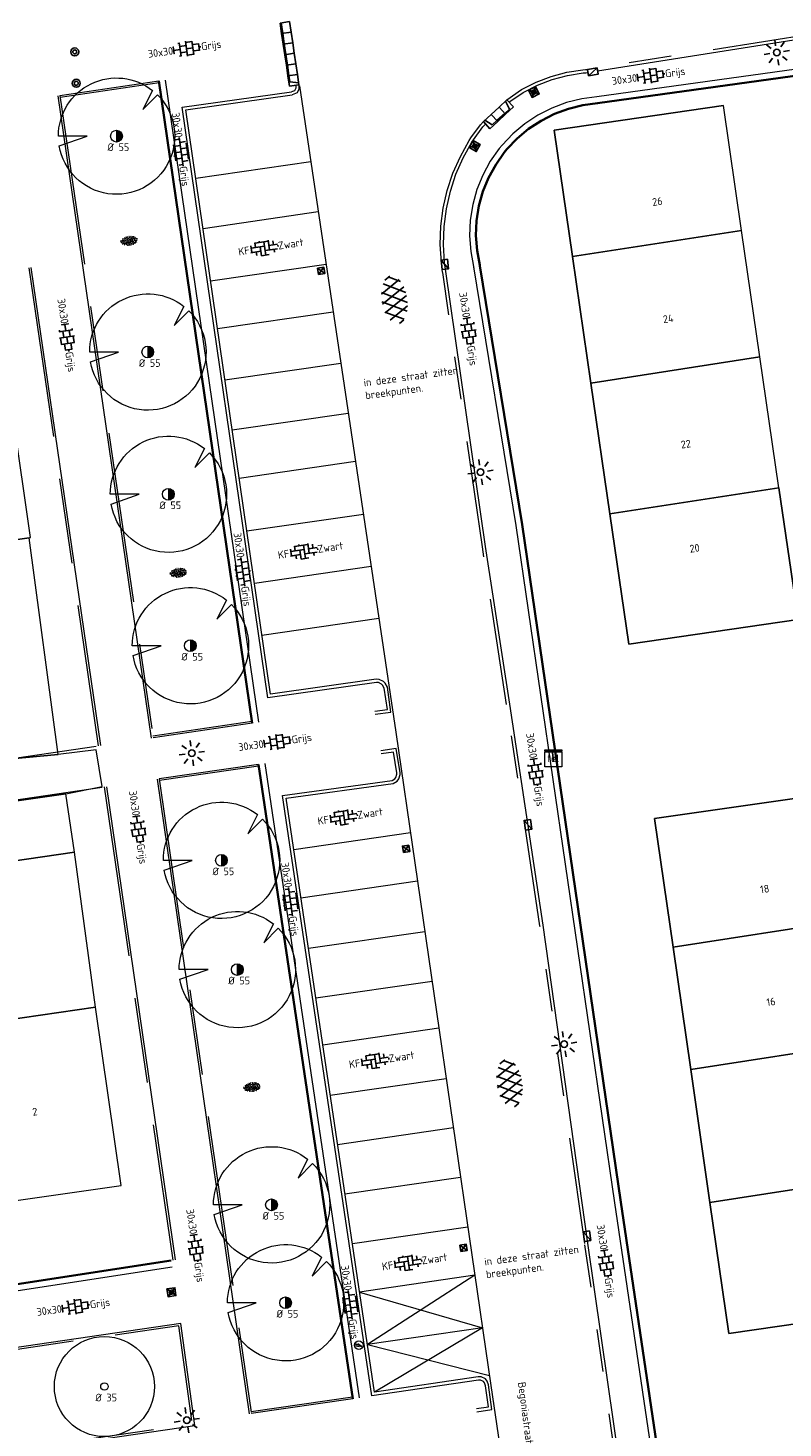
# Model space of a CAD drawing. Header units: metres. Extents: x 102746 to 103541, y 468531 to 469408.
# Tile 50 of 87: x 103214 to 103249, y 468924 to 468990. Entities that reach past the tile are written whole.
import ezdxf
from ezdxf.enums import TextEntityAlignment as Align

# ---------------------------------------------------------------- set-up
doc = ezdxf.new("R2010")
doc.units = ezdxf.units.M
for name, pattern in [('VH-GAZONBAND', [7, 5, -2]), ('VH-GAZONBAND_100X200', [9.5, 7.5, -2]), ('VH-OPSLUITBAND_100X200', [16, 8, -2, 4, -2]), ('VH-TROTTOIRBAND_130-150', [15, 5, -2, 2, -2, 2, -2])]:
    doc.linetypes.add(name, pattern=pattern)
doc.layers.get('0').update_dxf_attribs({"lineweight": 25})
for name, color, linetype, lineweight in [('B-RO-GR-BOOM-G', 90, 'Continuous', 13), ('B-RO-GR-BOOM_BOOM-S', 90, 'Continuous', 25), ('B-RO-GR-BOOM_ELS-G', 54, 'Continuous', 13), ('B-RO-GR-BOOM_ELS-V', 54, 'Continuous', 18), ('B-RO-GR-GRAS-S', 60, 'Continuous', 25), ('B-RO-IE-MEUBILAIR_WEGMEUBILAIR-S', 7, 'Continuous', 25), ('B-RO-OG-BGT-G', 253, 'Continuous', 13), ('B-RO-RI-HWA_KOLK-S', 150, 'Continuous', 25), ('B-RO-VH-KANTOPSLUITING_ACHTERKANTBAND-G', 253, 'Continuous', 18), ('B-RO-VH-KANTOPSLUITING_ELEMENT_INRIT-S', 252, 'Continuous', 25), ('B-RO-VH-KANTOPSLUITING_GAZONBAND-G', 90, 'VH-GAZONBAND', 18), ('B-RO-VH-KANTOPSLUITING_GAZONBAND_100X200-G', 90, 'VH-GAZONBAND_100X200', 18), ('B-RO-VH-KANTOPSLUITING_OPSLUITBAND_100X200-G', 150, 'VH-OPSLUITBAND_100X200', 18), ('B-RO-VH-KANTOPSLUITING_TROTTOIRBAND_130 150-G', 84, 'VH-TROTTOIRBAND_130-150', 18), ('B-RO-VH-VERHARDING-G', 252, 'Continuous', 18), ('B-RO-VH-VERHARDING_ASFALT-G', 253, 'Continuous', 18), ('B-RO-VH-VERHARDING_ASFALT-S', 253, 'Continuous', 25), ('B-RO-VH-VERHARDING_BETONSTRAATSTEEN-S', 252, 'Continuous', 25), ('B-RO-VH-VERHARDING_TEGEL_BETON-S', 252, 'Continuous', 25), ('B-RO-VW-MARKERING_WEG MARKERING-G', 7, 'Continuous', 0), ('X-XX-AL-T18', 7, 'Continuous', 18)]:
    doc.layers.add(name, color=color, linetype=linetype, lineweight=lineweight)
doc.layers.add('Punten', color=7, linetype='Continuous')
doc.layers.add('R-RO-VH-VERHARDING_TEGEL_BETON_NOKKEN-G', color=7, linetype='Continuous', lineweight=35, true_color=0x30c200)
doc.styles.add('NLCS-ISO', font='txt')
doc.styles.add('NLCS-ISO-M200-T18', font='txt', dxfattribs={"height": 0.36})

# ---------------------------------------------------------------- blocks, each defined once
blk = doc.blocks.new('SKL-TELKAST-SO')
at = {"lineweight": 18}
for points in [[(-2, 2), (2, 2), (2, 1.68), (-2, 1.68)], [(-2, 1.52), (2, 1.52), (2, -2), (-2, -2)]]:
    blk.add_lwpolyline(points, close=True, dxfattribs=at)
at = {"lineweight": 18, "style": 'NLCS-ISO'}
blk.add_text('tel', height=1.8, dxfattribs=at).set_placement((0, 0), align=Align.MIDDLE_CENTER)
blk = doc.blocks.new('SIE-WEG_PAAL_BETON')
for radius in [0.188, 0.0938]:
    blk.add_circle((0, 0), radius)
blk = doc.blocks.new('SIE-WEG_PAAL_KUNSTSTOF')
for p, q in [((-0.188, 0.188), (0.188, -0.188)), ((0.188, 0.188), (-0.188, -0.188))]:
    blk.add_line(p, q)
at = {"flags": 128}
for points in [[(-0.188, -0.188), (0.188, -0.188), (0.188, 0.188), (-0.188, 0.188)], [(-0.094, 0.094), (0.094, 0.094), (0.094, -0.094), (-0.094, -0.094)]]:
    blk.add_lwpolyline(points, close=True, dxfattribs=at)
blk = doc.blocks.new('B-SIE-WEG_LICHTMAST_SPOT-SO')
for p, q in [((-3, 0), (-1.62, 0)), ((-2.12, 2.12), (-1.15, 1.15)), ((0, 1.62), (0, 3)), ((1.15, 1.15), (2.12, 2.12)), ((-2.12, -2.12), (-1.15, -1.15)), ((0, -3), (0, -1.62)), ((1.15, -1.15), (2.12, -2.12)), ((1.62, 0), (3, 0))]:
    blk.add_line(p, q)
blk.add_circle((0, 0), 0.77)
at = {"style": 'NLCS-ISO'}
blk.add_attdef('TYPE', text='', height=1.8, dxfattribs=at).set_placement((0, 3), align=Align.BOTTOM_CENTER)
blk = doc.blocks.new('SGR-BOOM 35')
at = {"layer": 'B-RO-GR-BOOM-G'}
for radius in [2.347, 0.175]:
    blk.add_circle((0.001, 0), radius, dxfattribs=at)
at = {"layer": 'X-XX-AL-T18', "insert": (-0.417, -0.337), "char_height": 0.36, "attachment_point": 1, "style": 'NLCS-ISO-M200-T18'}
blk.add_mtext_dynamic_manual_height_columns('%%C 35', width=1.83388, gutter_width=1.8, heights=[0], dxfattribs=at)
blk = doc.blocks.new('B-SVH-INRITELEMENT_130 150_180X450X500_RECHTS')
for p, q in [((0, 0), (0, 0.45)), ((0.5, 0.45), (0, 0.45)), ((0.3, 0.4), (0, 0.4)), ((0.5, 0), (0, 0)), ((0.405, 0), (0.3, 0.4)), ((0.5, 0), (0.5, 0.45))]:
    blk.add_line(p, q)
blk = doc.blocks.new('B-SVH-INRITELEMENT_130 150_180X450X500_MIDDEN')
for p, q in [((0, 0), (0, 0.45)), ((0, 0.45), (0.5, 0.45)), ((0, 0.4), (0.5, 0.4)), ((0, 0), (0.5, 0)), ((0.5, 0), (0.5, 0.45))]:
    blk.add_line(p, q)
blk = doc.blocks.new('B-SVH-INRITELEMENT_130 150_180X450X500_LINKS')
for p, q in [((-0.5, 0.45), (0, 0.45)), ((-0.5, 0), (-0.5, 0.45)), ((-0.5, 0), (0, 0)), ((-0.405, 0), (-0.3, 0.4)), ((-0.3, 0.4), (0, 0.4)), ((0, 0), (0, 0.45))]:
    blk.add_line(p, q)
blk = doc.blocks.new('B-SRI-KOLK_TROTTOIR-SO')
blk.add_line((-1.125, 0), (1.125, 1.5))
at = {"flags": 128}
blk.add_lwpolyline([(-1.125, 0), (1.125, 0), (1.125, 1.5), (-1.125, 1.5)], close=True, dxfattribs=at)
blk = doc.blocks.new('SVH-TEGEL_300X300_DUN_HALFST_KL-SO')
for p, q in [((-3.08, 0.75), (-3, 0.75)), ((-3, -0.83), (-3, 0.83)), ((-3, 0), (-1.5, 0)), ((-1.84, 1.5), (-1.5, 1.5)), ((-1.5, -1.6), (-1.5, 1.6)), ((-1.5, 0.75), (0, 0.75)), ((0, -1.78), (0, 1.78)), ((0, 1.5), (1.5, 1.5)), ((0, 0), (1.5, 0)), ((1.5, -1.6), (1.5, 1.6)), ((1.5, 0.75), (3, 0.75)), ((3, -0.83), (3, 0.83)), ((3, 0), (3.39, 0)), ((-3.08, -0.75), (-3, -0.75)), ((-1.84, -1.5), (-1.5, -1.5)), ((-1.5, -0.75), (0, -0.75)), ((0, -1.5), (1.5, -1.5)), ((1.5, -0.75), (3, -0.75))]:
    blk.add_line(p, q)
at = {"style": 'NLCS-ISO'}
blk.add_attdef('FORMAAT', text='', height=1.8, dxfattribs=at).set_placement((-3.18, 0), align=Align.MIDDLE_RIGHT)
blk.add_attdef('KLEUR', text='', height=1.8, dxfattribs=at).set_placement((3.49, 0), align=Align.MIDDLE_LEFT)
at = {"style": 'NLCS-ISO', "flags": 1}
blk.add_attdef('FUNCTIE', text='', height=1.8, dxfattribs=at).set_placement((0.12, -3.58), align=Align.MIDDLE_CENTER)
blk = doc.blocks.new('SVH-ASFALT-SO')
at = {"ltscale": 0.1}
for p, q in [((-3.36, 2.17), (-1.83, 4.83)), ((0.36, -0.07), (-2.31, 4.55)), ((-1.91, 0.69), (0.95, 5.64)), ((2.75, -0.22), (-0.47, 5.37)), ((0, 0), (3.27, 5.66)), ((4.87, 0.12), (1.65, 5.7)), ((2.18, -0.23), (5.32, 5.22)), ((6.7, 0.95), (4.04, 5.55)), ((4.66, 0.07), (7.07, 4.25)), ((7.83, 2.99), (7.15, 4.18)), ((-2.72, 1.26), (-3.45, 2.54))]:
    blk.add_line(p, q, dxfattribs=at)
at = {"style": 'NLCS-ISO'}
blk.add_attdef('KLEUR', text='', height=1.8, dxfattribs=at).set_placement((9.49, 2.74), align=Align.MIDDLE_LEFT)
at = {"style": 'NLCS-ISO', "flags": 1}
blk.add_attdef('FUNCTIE', text='', height=1.8, dxfattribs=at).set_placement((0.12, -3.58), align=Align.MIDDLE_CENTER)
blk = doc.blocks.new('B-SRI-KOLK_STRAAT_300X300-SO')
for p, q in [((-0.75, 0), (0.75, 1.5)), ((0.75, 0), (-0.75, 1.5))]:
    blk.add_line(p, q)
at = {"flags": 128}
blk.add_lwpolyline([(-0.75, 0), (0.75, 0), (0.75, 1.5), (-0.75, 1.5)], close=True, dxfattribs=at)
blk = doc.blocks.new('SVH-TEGEL_300X300_DUN_LINT_KL-SO')
for p, q in [((-2.25, 1.36), (-2.25, 0)), ((-1.9, 1.5), (1.9, 1.5)), ((-1.5, 1.62), (-1.5, 1.5)), ((-0.75, 1.5), (-0.75, 0)), ((0, 1.81), (0, 1.5)), ((0, 0), (0, -1.5)), ((0.75, 1.5), (0.75, 0)), ((1.5, 1.62), (1.5, 1.5)), ((2.25, 1.36), (2.25, 0)), ((-3.39, 0), (3.39, 0)), ((-3, 0), (-3, -0.85)), ((-1.9, -1.5), (1.9, -1.5)), ((-1.5, 0), (-1.5, -1.5)), ((-0.75, -1.5), (-0.75, -1.77)), ((0.75, -1.5), (0.75, -1.77)), ((1.5, 0), (1.5, -1.5)), ((3, 0), (3, -0.85))]:
    blk.add_line(p, q)
at = {"style": 'NLCS-ISO'}
blk.add_attdef('FORMAAT', text='', height=1.8, dxfattribs=at).set_placement((-3.39, 0), align=Align.MIDDLE_RIGHT)
blk.add_attdef('KLEUR', text='', height=1.8, dxfattribs=at).set_placement((3.39, 0), align=Align.MIDDLE_LEFT)
at = {"style": 'NLCS-ISO', "flags": 1}
blk.add_attdef('FUNCTIE', text='', height=1.8, dxfattribs=at).set_placement((0.12, -3.58), align=Align.MIDDLE_CENTER)
blk = doc.blocks.new('SVH-BSS_KEIFORMAAT_ELLEBOOG_KL-SO')
for p, q in [((-2.92, 0.92), (-2.92, -0.66)), ((-2.92, 0.39), (0.23, 0.39)), ((-1.87, 1.5), (-1.87, 0.39)), ((-1.87, 1.44), (1.28, 1.44)), ((-0.82, 1.75), (-0.82, 1.44)), ((-0.82, 0.39), (-0.82, -1.75)), ((0.23, 1.44), (0.23, -1.71)), ((1.28, 1.67), (1.28, -0.66)), ((1.28, 0.39), (3.32, 0.39)), ((2.33, 1.31), (2.33, 0.39)), ((3.38, 0.18), (3.38, -0.18)), ((-3.16, -0.66), (-0.82, -0.66)), ((-1.87, -0.66), (-1.87, -1.5)), ((-0.82, -1.71), (1.03, -1.71)), ((0.23, -0.66), (3.16, -0.66)), ((2.33, -0.66), (2.33, -1.31))]:
    blk.add_line(p, q)
at = {"style": 'NLCS-ISO'}
blk.add_attdef('FORMAAT', text='', height=1.8, dxfattribs=at).set_placement((-3.39, 0), align=Align.MIDDLE_RIGHT)
blk.add_attdef('KLEUR', text='', height=1.8, dxfattribs=at).set_placement((3.39, 0), align=Align.MIDDLE_LEFT)
at = {"style": 'NLCS-ISO', "flags": 1}
blk.add_attdef('FUNCTIE', text='', height=1.8, dxfattribs=at).set_placement((0.12, -3.58), align=Align.MIDDLE_CENTER)
blk = doc.blocks.new('SGR-GRAS_01-SO')
at = {"ltscale": 0.1}
for p, q in [((-1.96, -0.07), (-1.98, 0)), ((-1.93, 0.19), (-1.93, 0.24)), ((-1.89, 0.24), (-1.92, 0.25)), ((-1.67, 0.02), (-1.6, 0.04)), ((-1.6, 0.24), (-1.65, 0.29)), ((-1.53, 0.32), (-1.6, 0.35)), ((-1.45, 0.64), (-1.52, 0.66)), ((-1.52, 0.19), (-1.44, 0.19)), ((-1.47, 0.58), (-1.48, 0.65)), ((-1.43, 0.48), (-1.35, 0.5)), ((-1.36, 0.21), (-1.43, 0.23)), ((-1.42, 0.13), (-1.36, 0.17)), ((-1.38, 0.11), (-1.32, 0.16)), ((-1.37, 0.01), (-1.38, 0.08)), ((-1.33, 0.11), (-1.33, 0.19)), ((-1.3, 0.76), (-1.32, 0.77)), ((-1.28, 0.68), (-1.28, 0.76)), ((-1.17, 0.39), (-1.23, 0.43)), ((-1.17, 0.24), (-1.22, 0.29)), ((-1.15, 0.65), (-1.21, 0.7)), ((-1.11, 0.17), (-1.04, 0.19)), ((-1.03, 0.03), (-1.1, 0.07)), ((-0.94, 0.84), (-1, 0.88)), ((-0.97, 0.51), (-0.92, 0.57)), ((-0.89, 0.5), (-0.97, 0.52)), ((-0.94, 0.19), (-0.87, 0.19)), ((-0.92, 0.42), (-0.86, 0.46)), ((-0.89, 0.81), (-0.82, 0.81)), ((-0.87, 0.66), (-0.89, 0.73)), ((-0.8, 0.06), (-0.88, 0.08)), ((-0.87, 0.62), (-0.8, 0.64)), ((-0.8, 0.47), (-0.87, 0.51)), ((-0.75, 0.24), (-0.8, 0.29)), ((-0.77, 0.09), (-0.79, 0.16)), ((-0.73, 0.65), (-0.78, 0.7)), ((-0.74, 0.03), (-0.73, 0.11)), ((-0.67, 0.11), (-0.73, 0.14)), ((-0.69, 0.61), (-0.68, 0.68)), ((-0.58, 0.92), (-0.64, 0.96)), ((-0.56, 0.92), (-0.51, 0.97)), ((-0.56, 0.32), (-0.48, 0.34)), ((-0.44, 0.55), (-0.51, 0.59)), ((-0.43, 0.78), (-0.5, 0.8)), ((-0.42, 0.71), (-0.36, 0.74)), ((-0.34, 0.35), (-0.41, 0.37)), ((-0.32, 0.24), (-0.38, 0.29)), ((-0.31, 0.19), (-0.37, 0.22)), ((-0.37, 0.19), (-0.29, 0.19)), ((-0.31, 0.65), (-0.36, 0.7)), ((-0.32, 0.81), (-0.24, 0.81)), ((-0.32, 0.77), (-0.24, 0.79)), ((-0.28, 0.73), (-0.29, 0.81)), ((-0.21, 1), (-0.27, 1.03)), ((-0.24, 0.02), (-0.17, 0.04)), ((-0.18, 0.17), (-0.19, 0.24)), ((-0.08, 0.63), (-0.14, 0.67)), ((-0.14, -0.04), (-0.14, 0.03)), ((-0.09, 0.53), (-0.09, 0.6)), ((-0.08, 0.16), (-0.03, 0.21)), ((-0.07, 0.19), (0, 0.23)), ((0.06, 0.27), (-0.01, 0.3)), ((0, 0.47), (0.07, 0.49)), ((0.1, 0.24), (0.05, 0.29)), ((0.13, 0.64), (0.06, 0.66)), ((0.07, 0.99), (0.14, 1.03)), ((0.12, 0.65), (0.07, 0.7)), ((0.22, 0.2), (0.15, 0.22)), ((0.21, 0.19), (0.28, 0.19)), ((0.29, 0.71), (0.22, 0.75)), ((0.24, 0.92), (0.31, 0.94)), ((0.26, 0.81), (0.33, 0.81)), ((0.32, 0.81), (0.3, 0.89)), ((0.31, 0.17), (0.39, 0.19)), ((0.32, 0.57), (0.38, 0.62)), ((0.42, 0.34), (0.36, 0.38)), ((0.42, 0.25), (0.4, 0.32)), ((0.43, 0.48), (0.49, 0.51)), ((0.53, 0.24), (0.47, 0.29)), ((0.54, 0.65), (0.49, 0.7)), ((0.56, -0.02), (0.49, 0.02)), ((0.5, 0.45), (0.51, 0.53)), ((0.59, 0.93), (0.52, 0.94)), ((0.55, 0.62), (0.63, 0.64)), ((0.65, 0.79), (0.58, 0.83)), ((0.68, 0.49), (0.61, 0.51)), ((0.77, 0.05), (0.7, 0.07)), ((0.78, 0.42), (0.72, 0.46)), ((0.78, 0.19), (0.86, 0.19)), ((0.83, 0.81), (0.91, 0.81)), ((0.92, 0.06), (0.85, 0.09)), ((0.87, 0.31), (0.94, 0.33)), ((0.95, 0.24), (0.9, 0.29)), ((0.91, 0.89), (0.91, 0.92)), ((0.97, 0.65), (0.91, 0.7)), ((0.93, 0.76), (0.99, 0.8)), ((1.01, 0.87), (0.95, 0.91)), ((1.01, 0.33), (1, 0.4)), ((1.15, 0.78), (1.08, 0.8)), ((1.15, 0.5), (1.08, 0.54)), ((1.1, 0.38), (1.1, 0.45)), ((1.11, 0.77), (1.18, 0.79)), ((1.24, 0.34), (1.17, 0.36)), ((1.18, 0.01), (1.26, 0.03)), ((1.21, 0.21), (1.26, 0.26)), ((1.28, 0.14), (1.22, 0.17)), ((1.28, 0.25), (1.35, 0.29)), ((1.37, 0.24), (1.32, 0.29)), ((1.39, 0.65), (1.34, 0.7)), ((1.36, 0.19), (1.43, 0.19)), ((1.42, 0.46), (1.5, 0.48)), ((1.51, 0.58), (1.44, 0.62)), ((1.64, 0.21), (1.58, 0.25)), ((1.61, 0.41), (1.59, 0.48)), ((1.69, 0.3), (1.7, 0.37)), ((1.79, 0.19), (1.72, 0.21)), ((1.74, 0.16), (1.81, 0.18)), ((1.8, 0.24), (1.75, 0.29)), ((1.93, 0.19), (1.95, 0.19)), ((-1.92, -0.16), (-1.85, -0.12)), ((-1.82, -0.08), (-1.9, -0.06)), ((-1.76, -0.13), (-1.82, -0.09)), ((-1.78, -0.3), (-1.73, -0.25)), ((-1.62, -0.5), (-1.69, -0.46)), ((-1.63, -0.57), (-1.68, -0.52)), ((-1.61, -0.17), (-1.67, -0.11)), ((-1.57, -0.44), (-1.49, -0.44)), ((-1.54, -0.66), (-1.5, -0.64)), ((-1.4, -0.05), (-1.46, -0.01)), ((-1.38, -0.46), (-1.38, -0.39)), ((-1.35, -0.28), (-1.28, -0.26)), ((-1.27, -0.23), (-1.34, -0.21)), ((-1.26, -0.42), (-1.33, -0.38)), ((-1.27, -0.56), (-1.28, -0.48)), ((-1.21, -0.57), (-1.26, -0.52)), ((-1.18, -0.67), (-1.25, -0.65)), ((-1.19, -0.17), (-1.24, -0.11)), ((-1.13, -0.78), (-1.19, -0.75)), ((-1.06, -0.39), (-1, -0.35)), ((-1.04, -0.58), (-0.97, -0.57)), ((-0.99, -0.44), (-0.92, -0.44)), ((-0.9, -0.34), (-0.96, -0.3)), ((-0.9, -0.65), (-0.84, -0.6)), ((-0.84, -0.94), (-0.85, -0.93)), ((-0.78, -0.57), (-0.84, -0.52)), ((-0.76, -0.7), (-0.83, -0.67)), ((-0.76, -0.17), (-0.82, -0.11)), ((-0.8, -0.13), (-0.73, -0.11)), ((-0.71, -0.38), (-0.79, -0.36)), ((-0.79, -0.54), (-0.78, -0.46)), ((-0.72, -0.89), (-0.65, -0.87)), ((-0.71, -0.9), (-0.64, -0.86)), ((-0.62, -0.82), (-0.7, -0.8)), ((-0.67, -0.48), (-0.69, -0.4)), ((-0.53, -0.26), (-0.6, -0.22)), ((-0.58, -0.99), (-0.59, -0.97)), ((-0.57, -0.1), (-0.5, -0.06)), ((-0.49, -0.25), (-0.44, -0.19)), ((-0.48, -0.44), (-0.41, -0.42)), ((-0.4, -0.63), (-0.46, -0.59)), ((-0.38, -0.98), (-0.43, -0.93)), ((-0.42, -0.44), (-0.34, -0.44)), ((-0.36, -0.57), (-0.41, -0.52)), ((-0.34, -0.17), (-0.39, -0.11)), ((-0.26, -0.99), (-0.33, -0.95)), ((-0.25, -0.09), (-0.32, -0.07)), ((-0.17, -0.18), (-0.24, -0.14)), ((-0.16, -0.53), (-0.23, -0.51)), ((-0.21, -0.61), (-0.15, -0.58)), ((-0.19, -0.62), (-0.19, -0.54)), ((-0.17, -0.74), (-0.1, -0.72)), ((-0.07, -0.97), (-0.14, -0.95)), ((-0.04, -0.55), (-0.1, -0.51)), ((-0.08, -0.4), (-0.09, -0.32)), ((-0.01, -1.01), (0.04, -0.95)), ((0.05, -0.98), (0, -0.93)), ((0.07, -0.57), (0.01, -0.52)), ((0.02, -0.96), (0.01, -0.89)), ((0.08, -0.17), (0.03, -0.11)), ((0.1, -0.91), (0.03, -0.88)), ((0.07, -0.29), (0.14, -0.27)), ((0.19, -0.1), (0.13, -0.06)), ((0.16, -0.44), (0.23, -0.44)), ((0.17, -1.04), (0.22, -1.02)), ((0.31, -0.24), (0.24, -0.22)), ((0.33, -0.47), (0.26, -0.43)), ((0.29, -0.33), (0.35, -0.29)), ((0.4, -0.68), (0.32, -0.66)), ((0.39, -0.6), (0.45, -0.55)), ((0.39, -0.59), (0.46, -0.57)), ((0.4, -0.69), (0.41, -0.62)), ((0.46, -0.83), (0.4, -0.8)), ((0.47, -0.98), (0.42, -0.93)), ((0.49, -0.57), (0.44, -0.52)), ((0.45, -0.12), (0.46, -0.05)), ((0.51, -0.17), (0.45, -0.11)), ((0.52, -0.32), (0.5, -0.24)), ((0.62, -0.88), (0.6, -0.81)), ((0.63, -0.14), (0.7, -0.12)), ((0.69, -0.39), (0.62, -0.35)), ((0.64, -0.84), (0.71, -0.81)), ((0.7, -0.89), (0.77, -0.88)), ((0.73, -0.44), (0.81, -0.44)), ((0.82, -0.76), (0.76, -0.72)), ((0.78, -0.04), (0.85, 0)), ((0.86, -0.39), (0.79, -0.37)), ((0.8, -0.19), (0.85, -0.14)), ((0.86, -0.94), (0.84, -0.93)), ((0.91, -0.57), (0.86, -0.52)), ((0.93, -0.17), (0.88, -0.11)), ((0.95, -0.83), (0.88, -0.81)), ((0.94, -0.44), (1.01, -0.42)), ((1.05, -0.31), (0.99, -0.27)), ((1, -0.77), (1, -0.7)), ((1.05, -0.2), (1.05, -0.12)), ((1.11, -0.24), (1.1, -0.16)), ((1.19, -0.68), (1.12, -0.64)), ((1.14, -0.56), (1.21, -0.52)), ((1.21, -0.8), (1.2, -0.73)), ((1.33, -0.1), (1.26, -0.08)), ((1.26, -0.75), (1.33, -0.73)), ((1.34, -0.57), (1.29, -0.52)), ((1.36, -0.17), (1.3, -0.11)), ((1.31, -0.44), (1.38, -0.44)), ((1.42, -0.23), (1.35, -0.19)), ((1.42, -0.54), (1.35, -0.52)), ((1.55, -0.6), (1.49, -0.56)), ((1.5, -0.29), (1.57, -0.27)), ((1.64, -0.27), (1.65, -0.2)), ((1.64, -0.27), (1.7, -0.23)), ((1.68, -0.55), (1.74, -0.5)), ((1.71, -0.16), (1.69, -0.09)), ((1.78, -0.15), (1.71, -0.11)), ((1.71, -0.52), (1.71, -0.52)), ((1.78, -0.17), (1.73, -0.11)), ((1.88, -0.25), (1.81, -0.23))]:
    blk.add_line(p, q, dxfattribs=at)
at = {"ltscale": 0.1, "style": 'NLCS-ISO'}
blk.add_attdef('TYPE', text='', height=0.5, dxfattribs=at).set_placement((3.47, -0.02), align=Align.MIDDLE_CENTER)
blk = doc.blocks.new('SIE-WEG_PAAL_LAADPAAL-SO')
at = {"color": 0, "linetype": 'ByBlock', "lineweight": 18}
blk.add_lwpolyline([(-0.07, 0.69), (-0.32, 0), (-0.14, 0), (-0.41, -0.69), (0.32, 0.15), (0.06, 0.15), (0.41, 0.69)], close=True, dxfattribs=at)
blk.add_circle((0, 0), 1, dxfattribs=at)

msp = doc.modelspace()

# ---------------------------------------------------------------- hatches: boundary and pattern name
at = {"layer": 'B-RO-GR-BOOM_ELS-V'}
h = msp.add_hatch(color=256, dxfattribs=at)
h.dxf.hatch_style = 1
h.paths.add_polyline_path([(103217.718, 468984.224, 0.41083), (103217.99, 468984.499, 0.41083), (103217.718, 468984.774)])
h = msp.add_hatch(color=256, dxfattribs=at)
h.dxf.hatch_style = 1
h.paths.add_polyline_path([(103219.186, 468974.102, 0.41083), (103219.457, 468974.377, 0.41083), (103219.186, 468974.652)])
h = msp.add_hatch(color=256, dxfattribs=at)
h.dxf.hatch_style = 1
h.paths.add_polyline_path([(103220.152, 468967.433, 0.41083), (103220.424, 468967.708, 0.41083), (103220.152, 468967.983)])
h = msp.add_hatch(color=256, dxfattribs=at)
h.dxf.hatch_style = 1
h.paths.add_polyline_path([(103221.182, 468960.333, 0.41083), (103221.453, 468960.608, 0.41083), (103221.182, 468960.883)])
h = msp.add_hatch(color=256, dxfattribs=at)
h.dxf.hatch_style = 1
h.paths.add_polyline_path([(103222.64, 468950.27, 0.41083), (103222.912, 468950.545, 0.41083), (103222.64, 468950.82)])
h = msp.add_hatch(color=256, dxfattribs=at)
h.dxf.hatch_style = 1
h.paths.add_polyline_path([(103223.383, 468945.148, 0.41083), (103223.655, 468945.423, 0.41083), (103223.383, 468945.698)])
h = msp.add_hatch(color=256, dxfattribs=at)
h.dxf.hatch_style = 1
h.paths.add_polyline_path([(103224.991, 468934.119, 0.41083), (103225.262, 468934.394, 0.41083), (103224.991, 468934.669)])
h = msp.add_hatch(color=256, dxfattribs=at)
h.dxf.hatch_style = 1
h.paths.add_polyline_path([(103225.647, 468929.527, 0.41083), (103225.919, 468929.802, 0.41083), (103225.647, 468930.077)])

# ---------------------------------------------------------------- linework, layer by layer
at = {"layer": 'B-RO-GR-BOOM_ELS-G', "flags": 128}
for points, elevation in [([(103215.029, 468984.042), (103216.345, 468984.499), (103214.99, 468984.499, -0.626356), (103219.407, 468986.641), (103218.957, 468985.747), (103219.64, 468986.435, -1.371085)], -3.874), ([(103216.496, 468973.92), (103217.812, 468974.377), (103216.458, 468974.377, -0.626356), (103220.875, 468976.519), (103220.425, 468975.625), (103221.108, 468976.313, -1.371085)], -4.014), ([(103217.463, 468967.251), (103218.779, 468967.708), (103217.425, 468967.708, -0.626356), (103221.842, 468969.85), (103221.391, 468968.956), (103222.074, 468969.644, -1.371085)], -3.874), ([(103218.492, 468960.151), (103219.808, 468960.608), (103218.454, 468960.608, -0.626356), (103222.871, 468962.75), (103222.421, 468961.856), (103223.104, 468962.544, -1.371085)], -4.014), ([(103219.951, 468950.087), (103221.267, 468950.544), (103219.913, 468950.544, -0.626356), (103224.33, 468952.687), (103223.88, 468951.792), (103224.562, 468952.481, -1.371085)], -4.014), ([(103220.694, 468944.966), (103222.01, 468945.422), (103220.655, 468945.422, -0.626356), (103225.072, 468947.565), (103224.622, 468946.671), (103225.305, 468947.359, -1.371085)], -3.906), ([(103222.301, 468933.936), (103223.617, 468934.393), (103222.263, 468934.393, -0.626356), (103226.68, 468936.536), (103226.23, 468935.641), (103226.913, 468936.33, -1.371085)], -4.014), ([(103222.958, 468929.344), (103224.274, 468929.801), (103222.92, 468929.801, -0.626356), (103227.337, 468931.944), (103226.886, 468931.049), (103227.569, 468931.738, -1.371085)], -4.014)]:
    msp.add_lwpolyline(points, format="xyb", close=True, dxfattribs=dict(at, elevation=elevation))
for points, elevation in [([(103217.718, 468984.774), (103217.718, 468984.224)], -3.874), ([(103219.186, 468974.652), (103219.186, 468974.102)], -4.014), ([(103220.152, 468967.983), (103220.152, 468967.433)], -3.874), ([(103221.182, 468960.883), (103221.182, 468960.333)], -4.014), ([(103222.64, 468950.82), (103222.64, 468950.27)], -4.014), ([(103223.383, 468945.698), (103223.383, 468945.148)], -3.906), ([(103224.991, 468934.669), (103224.991, 468934.119)], -4.014), ([(103225.647, 468930.077), (103225.647, 468929.527)], -4.014)]:
    msp.add_lwpolyline(points, dxfattribs=dict(at, elevation=elevation))
at = {"layer": 'B-RO-GR-BOOM_ELS-G'}
for centre in [(103217.715, 468984.499, -3.874), (103219.182, 468974.377, -4.014), (103220.149, 468967.708, -3.874), (103221.178, 468960.608, -4.014), (103222.637, 468950.545, -4.014), (103223.38, 468945.423, -3.906), (103224.987, 468934.394, -4.014), (103225.644, 468929.802, -4.014)]:
    msp.add_circle(centre, 0.275, dxfattribs=at)
at = {"layer": 'B-RO-OG-BGT-G', "color": 252, "flags": 128}
for points in [[(103246.181, 468985.928), (103238.237, 468984.772), (103239.098, 468978.852), (103247.031, 468980.082)], [(103247.894, 468974.148), (103247.031, 468980.082), (103239.098, 468978.852), (103239.961, 468972.919)], [(103212.595, 468973.247), (103212.475, 468974.083), (103206.31, 468973.196), (103207.482, 468964.791), (103213.614, 468965.673), (103213.683, 468965.683), (103212.868, 468971.352)], [(103239.961, 468972.919), (103240.853, 468966.785), (103248.786, 468968.014), (103247.894, 468974.148)], [(103249.684, 468961.842), (103248.786, 468968.014), (103240.853, 468966.785), (103241.74, 468960.686)], [(103212.384, 468953.234), (103215.34, 468953.659), (103217.038, 468954.01), (103216.769, 468955.721), (103214.986, 468955.502), (103212.101, 468955.24)], [(103212.384, 468953.234), (103209.371, 468952.8), (103209.733, 468950.05), (103215.746, 468950.929), (103215.34, 468953.659)], [(103253.628, 468935.754), (103254.526, 468929.525), (103246.429, 468928.358), (103245.543, 468934.502), (103244.644, 468940.738), (103243.818, 468946.471), (103242.949, 468952.499), (103251.045, 468953.666), (103251.902, 468947.724), (103252.729, 468941.99)], [(103243.818, 468946.471), (103251.902, 468947.724), (103251.045, 468953.666), (103242.949, 468952.499)], [(103251.902, 468947.724), (103243.818, 468946.471), (103244.644, 468940.738), (103252.729, 468941.99)], [(103217.934, 468935.307), (103216.726, 468943.655), (103210.692, 468942.781), (103211.795, 468934.418)], [(103244.644, 468940.738), (103245.543, 468934.502), (103253.628, 468935.754), (103252.729, 468941.99)], [(103245.543, 468934.502), (103246.429, 468928.358), (103254.526, 468929.525), (103253.628, 468935.754)]]:
    msp.add_lwpolyline(points, close=True, dxfattribs=at)
for points in [[(103238.237, 468984.772), (103238.237, 468984.772), (103246.181, 468985.928), (103246.181, 468985.928)], [(103248.786, 468968.014), (103249.684, 468961.842), (103241.74, 468960.686), (103240.853, 468966.785), (103239.961, 468972.919), (103239.098, 468978.852), (103238.237, 468984.772), (103238.237, 468984.772)], [(103212.101, 468955.24), (103214.986, 468955.502), (103213.614, 468965.673), (103207.482, 468964.791)], [(103210.692, 468942.781), (103216.726, 468943.655), (103215.746, 468950.929), (103209.733, 468950.05)]]:
    msp.add_lwpolyline(points, dxfattribs=at)
at = {"layer": 'B-RO-VH-KANTOPSLUITING_ACHTERKANTBAND-G', "linetype": 'Continuous'}
for points, elevation in [([(103252.994, 468989.513), (103250.665, 468989.179), (103240.276, 468987.547)], -4.022), ([(103236.12, 468986.094), (103236.792, 468986.55), (103237.455, 468986.89), (103238.151, 468987.156), (103238.872, 468987.347), (103239.609, 468987.46), (103239.731, 468987.47), (103239.83, 468987.487)], -4.004), ([(103229.825, 468957.543), (103230.419, 468957.615), (103230.276, 468958.613), (103230.276, 468958.613), (103230.195, 468958.764), (103230.152, 468958.805), (103230.152, 468958.805), (103229.999, 468958.88), (103229.904, 468958.889), (103224.811, 468958.165), (103220.797, 468985.855), (103225.93, 468986.58)], -3.874), ([(103226.124, 468986.901), (103226.124, 468986.901), (103226.123, 468986.744), (103226.066, 468986.63), (103226.066, 468986.63), (103225.93, 468986.58)], -3.902), ([(103241.675, 468919.666), (103239.827, 468932.596), (103237.725, 468947.501), (103236.161, 468957.873), (103235.024, 468965.262), (103233.16, 468978.147), (103233.16, 468978.147), (103233.101, 468978.581), (103233.101, 468978.581), (103233.05, 468979.42), (103233.078, 468980.26), (103233.187, 468981.094), (103233.374, 468981.913), (103233.638, 468982.711), (103233.976, 468983.481), (103234.386, 468984.214), (103234.461, 468984.332), (103234.461, 468984.332), (103234.9, 468984.934), (103235.032, 468985.08)], -4.004), ([(103234.592, 468924.843), (103235.155, 468924.928), (103235.023, 468925.913), (103235.023, 468925.913), (103234.975, 468926.055), (103234.926, 468926.111), (103234.926, 468926.111), (103234.791, 468926.177), (103234.691, 468926.178), (103229.687, 468925.436), (103225.497, 468953.587), (103230.638, 468954.292), (103230.638, 468954.292), (103230.775, 468954.373), (103230.822, 468954.431), (103230.822, 468954.431), (103230.87, 468954.583), (103230.868, 468954.64), (103230.707, 468955.619), (103230.13, 468955.536)], -3.906)]:
    msp.add_lwpolyline(points, dxfattribs=dict(at, elevation=elevation))
at = {"layer": 'B-RO-VH-KANTOPSLUITING_ACHTERKANTBAND-G', "flags": 128}
for points, elevation in [([(103215.058, 468986.41), (103219.709, 468987.086)], -3.874), ([(103214.959, 468986.395), (103219.335, 468956.277)], -3.874), ([(103213.704, 468978.345), (103216.961, 468955.928)], -3.874), ([(103224.074, 468956.973), (103219.434, 468956.292)], -3.874), ([(103224.37, 468955.046), (103219.715, 468954.362)], -3.874), ([(103219.616, 468954.347), (103223.938, 468924.598)], -3.874), ([(103217.241, 468953.998), (103220.464, 468931.815)], -3.874), ([(103228.797, 468925.304), (103224.037, 468924.612)], -3.906)]:
    msp.add_lwpolyline(points, dxfattribs=dict(at, elevation=elevation))
at = {"layer": 'B-RO-VH-KANTOPSLUITING_ACHTERKANTBAND-G', "elevation": -3.902, "flags": 128}
msp.add_lwpolyline([(103196.921, 468925.351), (103197.717, 468920.592), (103221.39, 468924.048), (103220.727, 468928.836)], close=True, dxfattribs=at)
at = {"layer": 'B-RO-VH-KANTOPSLUITING_GAZONBAND-G', "flags": 128}
for points, elevation in [([(103215.07, 468986.331), (103219.721, 468987.007)], -3.874), ([(103224.062, 468957.052), (103219.423, 468956.371)], -3.874), ([(103224.382, 468954.967), (103219.726, 468954.283)], -3.874), ([(103228.786, 468925.383), (103224.026, 468924.691)], -3.906)]:
    msp.add_lwpolyline(points, dxfattribs=dict(at, elevation=elevation))
at = {"layer": 'B-RO-VH-KANTOPSLUITING_GAZONBAND_100X200-G', "elevation": -3.902, "flags": 128}
msp.add_lwpolyline([(103197.036, 468925.267), (103197.799, 468920.705), (103221.277, 468924.133), (103220.642, 468928.722)], close=True, dxfattribs=at)
at = {"layer": 'B-RO-VH-KANTOPSLUITING_OPSLUITBAND_100X200-G', "elevation": -3.874, "flags": 128}
for points in [[(103215.058, 468986.41), (103219.434, 468956.292)], [(103213.605, 468978.331), (103216.862, 468955.914)], [(103219.715, 468954.362), (103224.037, 468924.612)], [(103217.142, 468953.984), (103220.365, 468931.8)]]:
    msp.add_lwpolyline(points, dxfattribs=at)
at = {"layer": 'B-RO-VH-KANTOPSLUITING_TROTTOIRBAND_130 150-G'}
for points, elevation in [([(103252.973, 468989.662), (103250.643, 468989.328), (103240.253, 468987.695)], -4.022), ([(103236.024, 468986.197), (103236.716, 468986.68), (103237.394, 468987.027), (103238.105, 468987.299), (103238.841, 468987.494), (103239.591, 468987.609), (103239.712, 468987.619), (103239.809, 468987.626)], -4.004), ([(103226.274, 468986.9), (103226.273, 468986.708), (103226.184, 468986.531), (103225.951, 468986.431)], -3.902), ([(103241.527, 468919.644), (103239.678, 468932.575), (103237.576, 468947.48), (103236.012, 468957.851), (103234.875, 468965.24), (103233.011, 468978.126), (103232.952, 468978.567), (103232.9, 468979.418), (103232.929, 468980.273), (103233.039, 468981.12), (103233.229, 468981.954), (103233.497, 468982.765), (103233.842, 468983.548), (103234.257, 468984.291), (103234.337, 468984.416), (103234.784, 468985.029), (103234.921, 468985.18)], -4.004)]:
    msp.add_lwpolyline(points, dxfattribs=dict(at, elevation=elevation))
at = {"layer": 'B-RO-VH-KANTOPSLUITING_TROTTOIRBAND_130 150-G', "linetype": 'Continuous'}
for points, elevation in [([(103229.843, 468957.394), (103230.589, 468957.485), (103230.42, 468958.661), (103230.316, 468958.856), (103230.239, 468958.93), (103230.04, 468959.027), (103229.901, 468959.04), (103224.938, 468958.335), (103220.967, 468985.728), (103225.951, 468986.431)], -3.874), ([(103234.614, 468924.695), (103235.323, 468924.801), (103235.17, 468925.947), (103235.107, 468926.132), (103235.018, 468926.233), (103234.826, 468926.326), (103234.681, 468926.328), (103229.814, 468925.606), (103225.668, 468953.46), (103230.688, 468954.148), (103230.875, 468954.257), (103230.956, 468954.36), (103231.02, 468954.562), (103231.017, 468954.654), (103230.831, 468955.788), (103230.109, 468955.684)], -3.906)]:
    msp.add_lwpolyline(points, dxfattribs=dict(at, elevation=elevation))
at = {"layer": 'B-RO-VH-VERHARDING-G', "linetype": 'Continuous'}
for points, elevation in [([(103256.377, 468988.582), (103240.241, 468986.336), (103239.532, 468986.246), (103238.819, 468986.071), (103238.13, 468985.816), (103237.475, 468985.484), (103236.862, 468985.079), (103236.3, 468984.608), (103235.799, 468984.079), (103235.664, 468983.915), (103235.245, 468983.32), (103234.893, 468982.675), (103234.618, 468981.995), (103234.421, 468981.287), (103234.307, 468980.562), (103234.276, 468979.828), (103234.329, 468979.096), (103234.463, 468978.383), (103234.471, 468978.353)], -3.916), ([(103234.466, 468978.378), (103236.438, 468966.242), (103241.071, 468934.481), (103245.903, 468901.845), (103247.607, 468889.401)], -3.868), ([(103173.155, 468949.492), (103216.759, 468955.899)], -3.94), ([(103173.438, 468947.563), (103217.043, 468953.969)], -3.94), ([(103175.696, 468929.143), (103176.359, 468925.018), (103193.497, 468927.602), (103211.26, 468930.089), (103220.322, 468931.492)], -3.899)]:
    msp.add_lwpolyline(points, dxfattribs=dict(at, elevation=elevation))
at = {"layer": 'B-RO-VH-VERHARDING-G', "flags": 128}
for points, elevation in [([(103220.006, 468987.129), (103224.371, 468957.017)], -3.874), ([(103224.667, 468955.089), (103229.094, 468925.348)], -3.906), ([(103234.521, 468931.091), (103229.481, 468927.838)], -4.014), ([(103229.114, 468930.304), (103234.88, 468928.624)], -4.014), ([(103234.88, 468928.624), (103229.814, 468925.606)], -4.014), ([(103229.489, 468927.839), (103235.205, 468926.392)], -4.014)]:
    msp.add_lwpolyline(points, dxfattribs=dict(at, elevation=elevation))
at = {"layer": 'B-RO-VH-VERHARDING_ASFALT-G', "linetype": 'Continuous', "elevation": -4.014}
msp.add_lwpolyline([(103226.3, 468986.855), (103230.815, 468956.551), (103235.273, 468925.924), (103237.867, 468908.354), (103243.068, 468872.646)], dxfattribs=at)
at = {"layer": 'B-RO-VW-MARKERING_WEG MARKERING-G', "elevation": -4.014, "flags": 128}
for points in [[(103226.83, 468983.298), (103221.433, 468982.512)], [(103227.181, 468980.945), (103221.774, 468980.157)], [(103227.547, 468978.482), (103222.131, 468977.697)], [(103227.881, 468976.244), (103222.456, 468975.458)], [(103228.239, 468973.843), (103222.804, 468973.051)], [(103228.587, 468971.502), (103223.144, 468970.71)], [(103228.925, 468969.237), (103223.472, 468968.443)], [(103229.293, 468966.766), (103223.831, 468965.971)], [(103229.656, 468964.327), (103224.185, 468963.531)], [(103230.019, 468961.89), (103224.538, 468961.092)], [(103231.501, 468951.832), (103226.029, 468951.036)], [(103231.831, 468949.565), (103226.366, 468948.77)], [(103232.176, 468947.2), (103226.718, 468946.406)], [(103232.515, 468944.872), (103227.064, 468944.079)], [(103232.835, 468942.672), (103227.391, 468941.88)], [(103233.179, 468940.305), (103227.743, 468939.514)], [(103233.515, 468937.997), (103228.087, 468937.207)], [(103233.852, 468935.681), (103228.431, 468934.892)], [(103234.192, 468933.346), (103228.779, 468932.558)], [(103234.521, 468931.091), (103229.114, 468930.304)], [(103234.88, 468928.624), (103229.481, 468927.838)]]:
    msp.add_lwpolyline(points, dxfattribs=at)
at = {"layer": 'Punten', "linetype": 'Continuous', "elevation": -3.667}
msp.add_lwpolyline([(103238.145, 468955.734), (103238.217, 468955.194)], dxfattribs=at)
at = {"layer": 'R-RO-VH-VERHARDING_TEGEL_BETON_NOKKEN-G', "linetype": 'Continuous'}
for points, elevation in [([(103256.418, 468988.285), (103240.281, 468986.039), (103240.281, 468986.039), (103239.586, 468985.95), (103238.907, 468985.784), (103238.25, 468985.54), (103237.626, 468985.224), (103237.042, 468984.838), (103236.505, 468984.389), (103236.024, 468983.881), (103235.903, 468983.734), (103235.903, 468983.734), (103235.5, 468983.161), (103235.165, 468982.547), (103234.902, 468981.898), (103234.715, 468981.224), (103234.606, 468980.532), (103234.576, 468979.833), (103234.627, 468979.135), (103234.756, 468978.447), (103234.762, 468978.426)], -3.916), ([(103234.762, 468978.426), (103236.735, 468966.287), (103241.368, 468934.525), (103246.2, 468901.887), (103247.904, 468889.442)], -3.868), ([(103175.992, 468929.191), (103176.608, 468925.359), (103193.454, 468927.899), (103211.216, 468930.385), (103220.276, 468931.789)], -3.899)]:
    msp.add_lwpolyline(points, dxfattribs=dict(at, elevation=elevation))
at = {"layer": 'R-RO-VH-VERHARDING_TEGEL_BETON_NOKKEN-G', "flags": 128}
for points, elevation in [([(103219.709, 468987.086), (103224.074, 468956.973)], -3.874), ([(103224.37, 468955.046), (103228.797, 468925.304)], -3.906)]:
    msp.add_lwpolyline(points, dxfattribs=dict(at, elevation=elevation))

# ---------------------------------------------------------------- block references
at = {"layer": 'B-RO-GR-BOOM_BOOM-S'}
msp.add_blockref('SGR-BOOM 35', (103217.148, 468925.874), dxfattribs=at)
at = {"layer": 'B-RO-GR-GRAS-S', "xscale": 0.2, "yscale": 0.2, "zscale": 0.2, "rotation": 8.039664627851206}
for p in [(103218.313, 468979.592), (103220.626, 468964.032), (103224.079, 468939.917)]:
    msp.add_blockref('SGR-GRAS_01-SO', p, dxfattribs=at)
at = {"layer": 'B-RO-IE-MEUBILAIR_WEGMEUBILAIR-S', "xscale": 0.2, "yscale": 0.2, "zscale": 0.2}
for name, p, rotation in [('B-SIE-WEG_LICHTMAST_SPOT-SO', (103248.68, 468988.42, -3.974), 98.92851913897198), ('B-SIE-WEG_LICHTMAST_SPOT-SO', (103234.791, 468968.748), 188.2318218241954), ('B-SIE-WEG_LICHTMAST_SPOT-SO', (103221.252, 468955.571, -3.874), 277.9281488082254), ('B-SIE-WEG_LICHTMAST_SPOT-SO', (103238.716, 468941.93, -3.969), 188.0276876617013), ('SIE-WEG_PAAL_LAADPAAL-SO', (103229.08, 468927.812, -4.014), 98.24825507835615), ('B-SIE-WEG_LICHTMAST_SPOT-SO', (103221.019, 468924.293), 278.2402187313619)]:
    msp.add_blockref(name, p, dxfattribs=dict(at, rotation=rotation))
at = {"layer": 'B-RO-IE-MEUBILAIR_WEGMEUBILAIR-S'}
for p in [(103215.76, 468988.451, -3.863), (103215.828, 468986.978, -3.897)]:
    msp.add_blockref('SIE-WEG_PAAL_BETON', p, dxfattribs=at)
for p, rotation in [((103237.29, 468986.566, -3.9), 206.5145998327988), ((103234.518, 468984.033), 240.8476547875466), ((103220.292, 468930.296, -3.783), 277.9496875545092)]:
    msp.add_blockref('SIE-WEG_PAAL_KUNSTSTOF', p, dxfattribs=dict(at, rotation=rotation))
at = {"layer": 'B-RO-OG-BGT-G', "color": 252, "xscale": 0.2, "yscale": 0.2, "zscale": 0.2}
msp.add_blockref('SKL-TELKAST-SO', (103238.197, 468955.33), dxfattribs=at)
at = {"layer": 'B-RO-RI-HWA_KOLK-S'}
for name, p, xscale, yscale, zscale, rotation in [('B-SRI-KOLK_TROTTOIR-SO', (103240.077, 468987.364, -4.022), 0.2, 0.2, 0.2, 8.928519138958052), ('B-SRI-KOLK_TROTTOIR-SO', (103232.965, 468978.468, -4.004), 0.2000000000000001, 0.2000000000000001, 0.2000000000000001, 277.653116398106), ('B-SRI-KOLK_STRAAT_300X300-SO', (103227.338, 468978.032, -4.135), 0.2, 0.2, 0.2, 8.286517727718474), ('B-SRI-KOLK_TROTTOIR-SO', (103236.866, 468952.189, -4.004), 0.2, 0.2, 0.2, 278.5744761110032), ('B-SRI-KOLK_STRAAT_300X300-SO', (103231.318, 468950.936, -4.112), 0.2, 0.2, 0.2, 8.286517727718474), ('B-SRI-KOLK_TROTTOIR-SO', (103239.632, 468932.904, -4.069), 0.2, 0.2, 0.2, 278.0276876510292), ('B-SRI-KOLK_STRAAT_300X300-SO', (103234.012, 468932.226, -4.18), 0.2, 0.2, 0.2, 8.286517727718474)]:
    msp.add_blockref(name, p, dxfattribs=dict(at, xscale=xscale, yscale=yscale, zscale=zscale, rotation=rotation))
at = {"layer": 'B-RO-VH-KANTOPSLUITING_ELEMENT_INRIT-S', "xscale": -1}
for name, p, rotation in [('B-SVH-INRITELEMENT_130 150_180X450X500_MIDDEN', (103225.834, 468989.868, -3.902), 98.43288950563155), ('B-SVH-INRITELEMENT_130 150_180X450X500_MIDDEN', (103225.907, 468989.373, -3.902), 98.43288950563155), ('B-SVH-INRITELEMENT_130 150_180X450X500_MIDDEN', (103225.981, 468988.879, -3.902), 98.43288950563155), ('B-SVH-INRITELEMENT_130 150_180X450X500_MIDDEN', (103226.054, 468988.384, -3.902), 98.43288950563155), ('B-SVH-INRITELEMENT_130 150_180X450X500_MIDDEN', (103226.127, 468987.889, -3.902), 98.43288950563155), ('B-SVH-INRITELEMENT_130 150_180X450X500_RECHTS', (103226.201, 468987.395, -3.902), 98.43288950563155), ('B-SVH-INRITELEMENT_130 150_180X450X500_MIDDEN', (103235.289, 468985.519, -4.004), 222.6734653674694), ('B-SVH-INRITELEMENT_130 150_180X450X500_RECHTS', (103235.657, 468985.858, -4.004), 222.6734653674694), ('B-SVH-INRITELEMENT_130 150_180X450X500_LINKS', (103235.289, 468985.519, -4.004), 222.6734653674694)]:
    msp.add_blockref(name, p, dxfattribs=dict(at, rotation=rotation))
at = {"layer": 'B-RO-VH-VERHARDING_ASFALT-S', "xscale": 0.2, "yscale": 0.2, "zscale": 0.2, "rotation": 279.2290131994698}
for p in [(103230.141, 468977.17), (103235.538, 468940.431)]:
    msp.add_blockref('SVH-ASFALT-SO', p, dxfattribs=at)
at = {"layer": 'B-RO-VH-VERHARDING_BETONSTRAATSTEEN-S', "xscale": 0.1999999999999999, "yscale": 0.1999999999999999, "zscale": 0.1999999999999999, "rotation": 8.565429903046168}
for p in [(103224.624, 468979.255, -4.014), (103226.482, 468965.033), (103228.342, 468952.562), (103229.818, 468941.145), (103231.362, 468931.674)]:
    msp.add_blockref('SVH-BSS_KEIFORMAAT_ELLEBOOG_KL-SO', p, dxfattribs=at).add_auto_attribs({'FORMAAT': 'KF', 'KLEUR': 'Zwart'})
at = {"layer": 'B-RO-VH-VERHARDING_TEGEL_BETON-S'}
for name, p, xscale, yscale, zscale, rotation in [('SVH-TEGEL_300X300_DUN_HALFST_KL-SO', (103220.998, 468988.6), 0.2000000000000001, 0.2000000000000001, 0.2000000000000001, 7.944451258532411), ('SVH-TEGEL_300X300_DUN_HALFST_KL-SO', (103242.755, 468987.33), 0.2000000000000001, 0.2000000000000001, 0.2000000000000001, 7.944451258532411), ('SVH-TEGEL_300X300_DUN_LINT_KL-SO', (103220.742, 468983.759), 0.2, 0.2, 0.2, 277.999138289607), ('SVH-TEGEL_300X300_DUN_HALFST_KL-SO', (103234.229, 468975.371), 0.2, 0.2, 0.2, 278.4443895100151), ('SVH-TEGEL_300X300_DUN_HALFST_KL-SO', (103215.388, 468975.078), 0.2, 0.2, 0.2, 278.4443895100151), ('SVH-TEGEL_300X300_DUN_LINT_KL-SO', (103223.64, 468964.066), 0.2, 0.2, 0.2, 277.999138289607), ('SVH-TEGEL_300X300_DUN_HALFST_KL-SO', (103225.24, 468956.097), 0.2, 0.2, 0.2, 7.99478324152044), ('SVH-TEGEL_300X300_DUN_HALFST_KL-SO', (103237.368, 468954.708), 0.2, 0.2, 0.2, 278.4443895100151), ('SVH-TEGEL_300X300_DUN_HALFST_KL-SO', (103218.74, 468952.008), 0.2, 0.2, 0.2, 278.4443895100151), ('SVH-TEGEL_300X300_DUN_LINT_KL-SO', (103225.876, 468948.6), 0.2, 0.2, 0.2, 277.999138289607), ('SVH-TEGEL_300X300_DUN_HALFST_KL-SO', (103221.431, 468932.39), 0.2, 0.2, 0.2, 278.4443895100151), ('SVH-TEGEL_300X300_DUN_HALFST_KL-SO', (103240.679, 468931.663), 0.2, 0.2, 0.2, 278.4443895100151), ('SVH-TEGEL_300X300_DUN_LINT_KL-SO', (103228.68, 468929.709), 0.2, 0.2, 0.2, 277.999138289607), ('SVH-TEGEL_300X300_DUN_HALFST_KL-SO', (103215.778, 468929.614), 0.2000000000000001, 0.2000000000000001, 0.2000000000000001, 7.944451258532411)]:
    msp.add_blockref(name, p, dxfattribs=dict(at, xscale=xscale, yscale=yscale, zscale=zscale, rotation=rotation)).add_auto_attribs({'FORMAAT': '30x30', 'KLEUR': 'Grijs'})

# ---------------------------------------------------------------- texts
at = {"layer": 'B-RO-OG-BGT-G', "color": 252, "style": 'NLCS-ISO-M200-T18'}
for s, rotation, p in [('26', 8.3, (103243.082, 468981.435)), ('24', 8.3, (103243.591, 468975.941)), ('22', 8.3, (103244.419, 468970.061)), ('20', 8.3, (103244.829, 468965.178)), ('18', 8.2, (103248.115, 468949.202)), ('16', 8.2, (103248.41, 468943.915)), ('2', 8.2, (103213.89, 468938.763)), ('Begoniastraat', 277.5, (103236.853, 468924.636))]:
    msp.add_text(s, height=0.36, rotation=rotation, dxfattribs=at).set_placement(p, align=Align.MIDDLE)
at = {"layer": 'X-XX-AL-T18', "char_height": 0.36, "attachment_point": 1, "style": 'NLCS-ISO-M200-T18'}
for insert in [(103217.298, 468984.163, -3.874), (103218.765, 468974.041, -4.014), (103219.732, 468967.372, -3.874), (103220.761, 468960.272, -4.014), (103222.22, 468950.208, -4.014), (103222.962, 468945.087, -3.906), (103224.57, 468934.057, -4.014), (103225.227, 468929.465, -4.014)]:
    msp.add_mtext_dynamic_manual_height_columns('%%C 55', width=1.83388, gutter_width=1.8, heights=[0], dxfattribs=dict(at, insert=insert))
at = {"layer": 'X-XX-AL-T18', "char_height": 0.36, "attachment_point": 1, "rotation": 7.65749, "style": 'NLCS-ISO-M200-T18'}
for insert in [(103229.283, 468973.114), (103234.944, 468931.901)]:
    msp.add_mtext_dynamic_manual_height_columns('in deze straat zitten breekpunten.', width=4.57079, gutter_width=1.8, heights=[0], dxfattribs=dict(at, insert=insert))

doc.saveas('drawing.dxf')
